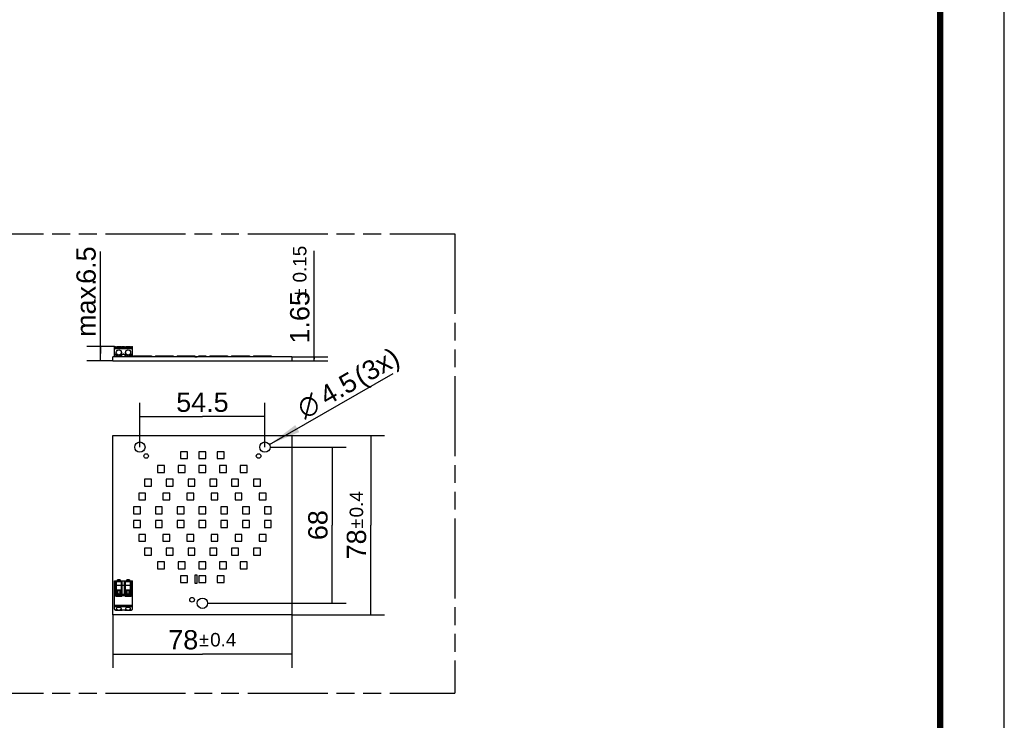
# Model space of a CAD drawing. Header units: millimetres. Extents: x 0 to 210, y 0 to 297.
# Tile 4 of 8: x 103 to 210, y 130 to 206. Entities that reach past the tile are written whole.
import ezdxf
from ezdxf.enums import TextEntityAlignment as Align

# ---------------------------------------------------------------- set-up
doc = ezdxf.new("R2010")
doc.units = ezdxf.units.MM
doc.header["$LTSCALE"] = 19.36
doc.linetypes.add('PHANTOM', pattern=[0.8, 0.45, -0.05, 0.1, -0.05, 0.1, -0.05])
doc.layers.get('0').update_dxf_attribs({"linetype": 'CONTINUOUS'})
doc.layers.add('DEFAULT_3', color=7, linetype='PHANTOM')
doc.layers.add('Z_DIM_2D', color=7, linetype='CONTINUOUS')
doc.styles.add('TEXTSTYLE_3', font='helveticaneueltw1g-ltcn.otf')
doc.styles.add('TEXTSTYLE_4', font='gdt', dxfattribs={"width": 0.7})
doc.dimstyles.new('DIMSTYLE_1', dxfattribs={"dimtxt": 2.1, "dimasz": 3.5, "dimexe": 1.5, "dimexo": 0, "dimgap": 0.525, "dimtad": 1, "dimdec": 3, "dimlfac": 4, "dimdsep": 46, "dimtxsty": 'TEXTSTYLE_3', "dimblk": '_FILLED', "dimblk1": '_FILLED', "dimblk2": '_FILLED', "dimcen": 0.09, "dimclrt": 5, "dimadec": 0, "dimazin": 0, "dimtol": 1, "dimtp": 0.4, "dimtm": 0.4, "dimtfac": 1, "dimtdec": 3, "dimtofl": 0, "dimtmove": 0, "dimatfit": 3, "dimldrblk": '_FILLED', "dimfxl": 0, "dimtolj": 1, "dimarcsym": 0})
doc.dimstyles.new('DIMSTYLE_2', dxfattribs={"dimtxt": 2.1, "dimasz": 3.5, "dimexe": 1.5, "dimexo": 0, "dimgap": 0.525, "dimtad": 1, "dimdec": 3, "dimlfac": 4, "dimdsep": 46, "dimtxsty": 'TEXTSTYLE_3', "dimblk": '_FILLED', "dimblk1": '_FILLED', "dimblk2": '_FILLED', "dimcen": 0.09, "dimclrt": 5, "dimadec": 0, "dimazin": 0, "dimtp": 0.3, "dimtm": 0.3, "dimtfac": 1, "dimtdec": 3, "dimtofl": 0, "dimtmove": 0, "dimatfit": 3, "dimldrblk": '_FILLED', "dimfxl": 0, "dimtolj": 1, "dimarcsym": 0})
doc.dimstyles.new('DIMSTYLE_3', dxfattribs={"dimtxt": 2.1, "dimasz": 3.5, "dimexe": 1.5, "dimexo": 0, "dimtad": 1, "dimdec": 3, "dimlfac": 4, "dimdsep": 46, "dimtxsty": 'TEXTSTYLE_3', "dimblk": '_FILLED', "dimblk1": '_FILLED', "dimblk2": '_FILLED', "dimcen": 0.09, "dimclrt": 5, "dimadec": 0, "dimazin": 0, "dimtp": 0.1, "dimtm": 0.1, "dimtfac": 1, "dimtdec": 3, "dimtmove": 0, "dimatfit": 2, "dimldrblk": '_FILLED', "dimfxl": 0, "dimtolj": 1, "dimarcsym": 0})
doc.dimstyles.new('DIMSTYLE_4', dxfattribs={"dimtxt": 2.1, "dimasz": 3.5, "dimexe": 1.5, "dimexo": 0, "dimgap": 0.525, "dimtad": 1, "dimdec": 3, "dimlfac": 4, "dimdsep": 46, "dimtxsty": 'TEXTSTYLE_3', "dimblk": '_FILLED', "dimblk1": '_FILLED', "dimblk2": '_FILLED', "dimcen": 0.09, "dimclrt": 5, "dimadec": 0, "dimazin": 0, "dimtol": 1, "dimtp": 0.15, "dimtm": 0.15, "dimtfac": 1, "dimtdec": 3, "dimtofl": 0, "dimtmove": 0, "dimatfit": 3, "dimldrblk": '_FILLED', "dimfxl": 0, "dimtolj": 1, "dimarcsym": 0})
doc.dimstyles.new('DIMSTYLE_5', dxfattribs={"dimtxt": 2.1, "dimasz": 3.5, "dimexe": 1.5, "dimexo": 0, "dimgap": 0.525, "dimtad": 1, "dimdec": 3, "dimlfac": 4, "dimdsep": 46, "dimtxsty": 'TEXTSTYLE_3', "dimblk": '_FILLED', "dimblk1": '_FILLED', "dimblk2": '_FILLED', "dimcen": 0.09, "dimclrt": 5, "dimadec": 0, "dimazin": 0, "dimtp": 0.2, "dimtm": 0.2, "dimtfac": 1, "dimtdec": 3, "dimtofl": 0, "dimtmove": 0, "dimatfit": 3, "dimldrblk": '_FILLED', "dimfxl": 0, "dimtolj": 1, "dimarcsym": 0})

# ---------------------------------------------------------------- blocks, each defined once
blk = doc.blocks.new('*D9')
at = {"layer": 'Z_DIM_2D', "color": 2, "linetype": 'Continuous'}
for p, q in [((112.88, 141.21), (112.88, 135.41)), ((132.38, 141.21), (132.38, 135.41)), ((112.88, 136.91), (122.63, 136.91)), ((132.38, 136.91), (122.63, 136.91))]:
    blk.add_line(p, q, dxfattribs=at)
at = {"layer": 'Z_DIM_2D', "color": 5, "linetype": 'Continuous'}
for s, height, style, p in [('78', 2.1, 'TEXTSTYLE_3', (120.54, 137.43)), ('`', 1.47, 'TEXTSTYLE_4', (122.8, 137.75)), ('0.4', 1.47, 'TEXTSTYLE_3', (124.9, 137.75))]:
    blk.add_text(s, height=height, dxfattribs=dict(at, style=style)).set_placement(p, align=Align.CENTER)
blk = doc.blocks.new('_FILLED')
at = {"color": 0, "linetype": 'ByBlock'}
blk.add_solid([(0, 0), (-1, 0.125), (-1, -0.125)], dxfattribs=at)
blk = doc.blocks.new('_NONE')
blk = doc.blocks.new('*D10')
at = {"layer": 'Z_DIM_2D', "color": 2, "linetype": 'Continuous'}
for p, q in [((130, 159.46), (138.28, 159.46)), ((136.78, 159.46), (136.78, 150.96)), ((136.78, 142.46), (136.78, 150.96)), ((123.19, 142.46), (138.28, 142.46))]:
    blk.add_line(p, q, dxfattribs=at)
at = {"layer": 'Z_DIM_2D', "color": 5, "linetype": 'Continuous', "style": 'TEXTSTYLE_3'}
blk.add_text('68', height=2.1, rotation=90, dxfattribs=at).set_placement((136.26, 150.96), align=Align.CENTER)
blk = doc.blocks.new('*D11')
at = {"layer": 'Z_DIM_2D', "color": 2, "linetype": 'Continuous'}
for p, q in [((132.38, 160.71), (142.48, 160.71)), ((140.98, 160.71), (140.98, 150.96)), ((140.98, 141.21), (140.98, 150.96)), ((132.38, 141.21), (142.48, 141.21))]:
    blk.add_line(p, q, dxfattribs=at)
at = {"layer": 'Z_DIM_2D', "color": 5, "linetype": 'Continuous'}
for s, height, style, p in [('0.4', 1.47, 'TEXTSTYLE_3', (140.14, 153.23)), ('78', 2.1, 'TEXTSTYLE_3', (140.46, 148.87)), ('`', 1.47, 'TEXTSTYLE_4', (140.14, 151.13))]:
    blk.add_text(s, height=height, rotation=90, dxfattribs=dict(at, style=style)).set_placement(p, align=Align.CENTER)
blk = doc.blocks.new('*D12')
at = {"layer": 'Z_DIM_2D', "color": 2, "linetype": 'Continuous'}
for p, q in [((115.82, 159.46), (115.82, 164.28)), ((129.44, 159.46), (129.44, 164.28)), ((115.82, 162.78), (122.63, 162.78)), ((129.44, 162.78), (122.63, 162.78))]:
    blk.add_line(p, q, dxfattribs=at)
at = {"layer": 'Z_DIM_2D', "color": 5, "linetype": 'Continuous', "style": 'TEXTSTYLE_3'}
blk.add_text('54.5', height=2.1, dxfattribs=at).set_placement((122.63, 163.3), align=Align.CENTER)
blk = doc.blocks.new('*D13')
at = {"layer": 'Z_DIM_2D', "color": 2, "linetype": 'Continuous'}
for p, q in [((134.8, 169.07), (134.8, 180.85)), ((132.38, 169.28), (136.3, 169.28)), ((132.38, 168.87), (136.3, 168.87)), ((134.8, 169.28), (134.8, 169.07)), ((134.8, 168.87), (134.8, 169.07))]:
    blk.add_line(p, q, dxfattribs=at)
at = {"layer": 'Z_DIM_2D', "color": 5, "linetype": 'Continuous'}
for s, height, style, p in [('0.15', 1.47, 'TEXTSTYLE_3', (133.96, 177.39)), ('1.65', 2.1, 'TEXTSTYLE_3', (134.28, 170.74)), ('`', 1.47, 'TEXTSTYLE_4', (133.96, 175.68))]:
    blk.add_text(s, height=height, rotation=90, dxfattribs=dict(at, style=style)).set_placement(p)
blk = doc.blocks.new('*D14')
at = {"layer": 'Z_DIM_2D', "color": 2, "linetype": 'Continuous'}
for p, q in [((111.52, 169.64), (111.52, 180.76)), ((113.04, 170.41), (110.02, 170.41)), ((111.52, 170.41), (111.52, 169.64)), ((111.52, 168.87), (111.52, 169.64)), ((112.88, 168.87), (110.02, 168.87))]:
    blk.add_line(p, q, dxfattribs=at)
at = {"layer": 'Z_DIM_2D', "color": 5, "linetype": 'Continuous', "style": 'TEXTSTYLE_3'}
for s, p in [('6.5', (111, 177.24)), ('max. ', (111, 171.47))]:
    blk.add_text(s, height=2.1, rotation=90, dxfattribs=at).set_placement(p)
blk = doc.blocks.new('*D15')
at = {"layer": 'Z_DIM_2D', "color": 2, "linetype": 'Continuous'}
blk.add_line((129.93, 159.74), (143.41, 167.46), dxfattribs=at)
at = {"layer": 'Z_DIM_2D', "color": 2, "linetype": 'Continuous', "xscale": 3.5, "yscale": 3.5, "zscale": 3.5, "rotation": 209.820402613}
blk.add_blockref('_FILLED', (129.93, 159.74), dxfattribs=at)
at = {"layer": 'Z_DIM_2D', "color": 5, "linetype": 'Continuous'}
for s, style, p in [(' (3x)', 'TEXTSTYLE_3', (139.24, 165.68)), ('4.5', 'TEXTSTYLE_3', (136.18, 163.93)), ('n', 'TEXTSTYLE_4', (133.75, 162.53))]:
    blk.add_text(s, height=2.1, rotation=29.8204, dxfattribs=dict(at, style=style)).set_placement(p)

msp = doc.modelspace()

# ---------------------------------------------------------------- linework, layer by layer
at = {"color": 2, "linetype": 'Continuous'}
msp.add_line((210, 0), (210, 297), dxfattribs=at)
at = {"color": 7, "linetype": 'Continuous'}
for p, q in [((113.04046, 169.31782), (113.04046, 170.40532)), ((113.04046, 170.40532), (113.15296, 170.40532)), ((113.04046, 170.26782), (115.01546, 170.26782)), ((113.15296, 170.26782), (113.15296, 170.40532)), ((113.25296, 170.28274), (113.25296, 170.38006)), ((113.80296, 170.38006), (113.25296, 170.38006)), ((113.25296, 170.28274), (113.80296, 170.28274)), ((113.25296, 170.26782), (113.25296, 170.27947)), ((113.25296, 170.27947), (113.80296, 170.27947)), ((113.80296, 170.28274), (113.80296, 170.38006)), ((113.80296, 170.27947), (113.80296, 170.26782)), ((113.90296, 170.26782), (113.90296, 170.40532)), ((113.90296, 170.40532), (114.15296, 170.40532)), ((114.15296, 170.26782), (114.15296, 170.40532)), ((114.25296, 170.28274), (114.25296, 170.38006)), ((114.80296, 170.38006), (114.25296, 170.38006)), ((114.25296, 170.28274), (114.80296, 170.28274)), ((114.25296, 170.26782), (114.25296, 170.27947)), ((114.25296, 170.27947), (114.80296, 170.27947)), ((114.80296, 170.28274), (114.80296, 170.38006)), ((114.80296, 170.27947), (114.80296, 170.26782)), ((114.90296, 170.26782), (114.90296, 170.40532)), ((114.90296, 170.40532), (115.01546, 170.40532)), ((115.01546, 169.31782), (115.01546, 170.40532)), ((112.87796, 168.86732), (112.87796, 169.27982)), ((132.37796, 169.27982), (112.87796, 169.27982)), ((112.87796, 168.86732), (132.37796, 168.86732)), ((113.04046, 169.31782), (113.35296, 169.31782)), ((113.35296, 169.31782), (113.35296, 169.38032)), ((113.70296, 169.38032), (113.35296, 169.38032)), ((113.37796, 169.27982), (113.37796, 169.38032)), ((113.67796, 169.35532), (113.37796, 169.35532)), ((113.67796, 169.31782), (113.37796, 169.31782)), ((113.67796, 169.36937), (113.67796, 169.38032)), ((113.67796, 169.27982), (113.67796, 169.35532)), ((113.70296, 169.31782), (113.70296, 169.38032)), ((113.70296, 169.31782), (114.35296, 169.31782)), ((114.35296, 169.31782), (114.35296, 169.38032)), ((114.35296, 169.38032), (114.70296, 169.38032)), ((114.37796, 169.27982), (114.37796, 169.38032)), ((114.67796, 169.35532), (114.37796, 169.35532)), ((114.67796, 169.31782), (114.37796, 169.31782)), ((114.67796, 169.36937), (114.67796, 169.38032)), ((114.67796, 169.27982), (114.67796, 169.35532)), ((114.70296, 169.31782), (114.70296, 169.38032)), ((115.01546, 169.31782), (114.70296, 169.31782)), ((115.12796, 169.41032), (115.12796, 169.27982)), ((115.12796, 169.41032), (117.06546, 169.41032)), ((115.69046, 169.41032), (115.69046, 169.27982)), ((116.31546, 169.41032), (116.31546, 169.27982)), ((117.06546, 169.41032), (117.06546, 169.27982)), ((117.50296, 169.41032), (117.50296, 169.27982)), ((117.50296, 169.41032), (119.44046, 169.41032)), ((117.75296, 169.41032), (117.75296, 169.27982)), ((118.50296, 169.41032), (118.50296, 169.27982)), ((118.69046, 169.41032), (118.69046, 169.27982)), ((119.44046, 169.41032), (119.44046, 169.27982)), ((119.87796, 169.41032), (119.87796, 169.27982)), ((119.87796, 169.41032), (121.81546, 169.41032)), ((120.00296, 169.41032), (120.00296, 169.27982)), ((120.25296, 169.41032), (120.25296, 169.27982)), ((121.00296, 169.41032), (121.00296, 169.27982)), ((121.06546, 169.41032), (121.06546, 169.27982)), ((121.80296, 169.29232), (121.80296, 169.27982)), ((121.80296, 169.29232), (122.05296, 169.29232)), ((121.81546, 169.41032), (121.81546, 169.29232)), ((122.05296, 169.29232), (122.05296, 169.27982)), ((122.25296, 169.27982), (122.25296, 169.41032)), ((122.25296, 169.41032), (123.00296, 169.41032)), ((123.00296, 169.41032), (123.00296, 169.27982)), ((123.44046, 169.41032), (125.37796, 169.41032)), ((123.44046, 169.41032), (123.44046, 169.27982)), ((124.19046, 169.41032), (124.19046, 169.27982)), ((124.25296, 169.27982), (124.25296, 169.41032)), ((125.00296, 169.41032), (125.00296, 169.27982)), ((125.25296, 169.27982), (125.25296, 169.41032)), ((125.37796, 169.41032), (125.37796, 169.27982)), ((125.81546, 169.41032), (127.75296, 169.41032)), ((125.81546, 169.41032), (125.81546, 169.27982)), ((126.56546, 169.41032), (126.56546, 169.27982)), ((126.75296, 169.41032), (126.75296, 169.27982)), ((127.50296, 169.41032), (127.50296, 169.27982)), ((127.75296, 169.41032), (127.75296, 169.27982)), ((128.19046, 169.41032), (130.12796, 169.41032)), ((128.19046, 169.41032), (128.19046, 169.27982)), ((128.94046, 169.41032), (128.94046, 169.27982)), ((129.56546, 169.41032), (129.56546, 169.27982)), ((130.12796, 169.41032), (130.12796, 169.27982)), ((132.37796, 169.27982), (132.37796, 168.86732)), ((112.87796, 141.2074), (112.87796, 160.7074)), ((112.87796, 160.7074), (132.37796, 160.7074)), ((132.37796, 160.7074), (132.37796, 141.2074)), ((120.25296, 158.9574), (120.25296, 158.2074)), ((121.00296, 158.9574), (120.25296, 158.9574)), ((121.00296, 158.2074), (121.00296, 158.9574)), ((122.25296, 158.9574), (122.25296, 158.2074)), ((123.00296, 158.9574), (122.25296, 158.9574)), ((123.00296, 158.2074), (123.00296, 158.9574)), ((124.25296, 158.9574), (124.25296, 158.2074)), ((125.00296, 158.9574), (124.25296, 158.9574)), ((125.00296, 158.2074), (125.00296, 158.9574)), ((120.25296, 158.2074), (121.00296, 158.2074)), ((122.25296, 158.2074), (123.00296, 158.2074)), ((124.25296, 158.2074), (125.00296, 158.2074)), ((117.75296, 157.4574), (117.75296, 156.7074)), ((118.50296, 157.4574), (117.75296, 157.4574)), ((117.75296, 156.7074), (118.50296, 156.7074)), ((118.50296, 156.7074), (118.50296, 157.4574)), ((120.00296, 157.4574), (120.00296, 156.7074)), ((120.75296, 157.4574), (120.00296, 157.4574)), ((120.00296, 156.7074), (120.75296, 156.7074)), ((120.75296, 156.7074), (120.75296, 157.4574)), ((122.25296, 157.4574), (122.25296, 156.7074)), ((123.00296, 157.4574), (122.25296, 157.4574)), ((122.25296, 156.7074), (123.00296, 156.7074)), ((123.00296, 156.7074), (123.00296, 157.4574)), ((124.50296, 157.4574), (124.50296, 156.7074)), ((125.25296, 157.4574), (124.50296, 157.4574)), ((124.50296, 156.7074), (125.25296, 156.7074)), ((125.25296, 156.7074), (125.25296, 157.4574)), ((126.75296, 157.4574), (126.75296, 156.7074)), ((127.50296, 157.4574), (126.75296, 157.4574)), ((126.75296, 156.7074), (127.50296, 156.7074)), ((127.50296, 156.7074), (127.50296, 157.4574)), ((116.31546, 155.9574), (116.31546, 155.2074)), ((117.06546, 155.9574), (116.31546, 155.9574)), ((117.06546, 155.2074), (117.06546, 155.9574)), ((118.69046, 155.9574), (118.69046, 155.2074)), ((119.44046, 155.9574), (118.69046, 155.9574)), ((119.44046, 155.2074), (119.44046, 155.9574)), ((121.06546, 155.9574), (121.06546, 155.2074)), ((121.81546, 155.9574), (121.06546, 155.9574)), ((121.81546, 155.2074), (121.81546, 155.9574)), ((123.44046, 155.9574), (123.44046, 155.2074)), ((124.19046, 155.9574), (123.44046, 155.9574)), ((124.19046, 155.2074), (124.19046, 155.9574)), ((125.81546, 155.9574), (125.81546, 155.2074)), ((126.56546, 155.9574), (125.81546, 155.9574)), ((126.56546, 155.2074), (126.56546, 155.9574)), ((128.19046, 155.9574), (128.19046, 155.2074)), ((128.94046, 155.9574), (128.19046, 155.9574)), ((128.94046, 155.2074), (128.94046, 155.9574)), ((116.31546, 155.2074), (117.06546, 155.2074)), ((118.69046, 155.2074), (119.44046, 155.2074)), ((121.06546, 155.2074), (121.81546, 155.2074)), ((123.44046, 155.2074), (124.19046, 155.2074)), ((125.81546, 155.2074), (126.56546, 155.2074)), ((128.19046, 155.2074), (128.94046, 155.2074)), ((115.69046, 154.4574), (115.69046, 153.7074)), ((116.44046, 154.4574), (115.69046, 154.4574)), ((115.69046, 153.7074), (116.44046, 153.7074)), ((116.44046, 153.7074), (116.44046, 154.4574)), ((118.31546, 154.4574), (118.31546, 153.7074)), ((119.06546, 154.4574), (118.31546, 154.4574)), ((118.31546, 153.7074), (119.06546, 153.7074)), ((119.06546, 153.7074), (119.06546, 154.4574)), ((120.94046, 154.4574), (120.94046, 153.7074)), ((121.69046, 154.4574), (120.94046, 154.4574)), ((120.94046, 153.7074), (121.69046, 153.7074)), ((121.69046, 153.7074), (121.69046, 154.4574)), ((123.56546, 154.4574), (123.56546, 153.7074)), ((124.31546, 154.4574), (123.56546, 154.4574)), ((123.56546, 153.7074), (124.31546, 153.7074)), ((124.31546, 153.7074), (124.31546, 154.4574)), ((126.19046, 154.4574), (126.19046, 153.7074)), ((126.94046, 154.4574), (126.19046, 154.4574)), ((126.19046, 153.7074), (126.94046, 153.7074)), ((126.94046, 153.7074), (126.94046, 154.4574)), ((129.56546, 154.4574), (128.81546, 154.4574)), ((128.81546, 154.4574), (128.81546, 153.7074)), ((128.81546, 153.7074), (129.56546, 153.7074)), ((129.56546, 153.7074), (129.56546, 154.4574)), ((115.12796, 152.9574), (115.12796, 152.2074)), ((115.87796, 152.9574), (115.12796, 152.9574)), ((115.87796, 152.2074), (115.87796, 152.9574)), ((117.50296, 152.9574), (117.50296, 152.2074)), ((118.25296, 152.9574), (117.50296, 152.9574)), ((118.25296, 152.2074), (118.25296, 152.9574)), ((119.87796, 152.9574), (119.87796, 152.2074)), ((120.62796, 152.9574), (119.87796, 152.9574)), ((120.62796, 152.2074), (120.62796, 152.9574)), ((122.25296, 152.9574), (122.25296, 152.2074)), ((123.00296, 152.9574), (122.25296, 152.9574)), ((123.00296, 152.2074), (123.00296, 152.9574)), ((124.62796, 152.9574), (124.62796, 152.2074)), ((125.37796, 152.9574), (124.62796, 152.9574)), ((125.37796, 152.2074), (125.37796, 152.9574)), ((127.75296, 152.9574), (127.00296, 152.9574)), ((127.00296, 152.9574), (127.00296, 152.2074)), ((127.75296, 152.2074), (127.75296, 152.9574)), ((130.12796, 152.9574), (129.37796, 152.9574)), ((129.37796, 152.9574), (129.37796, 152.2074)), ((130.12796, 152.2074), (130.12796, 152.9574)), ((115.12796, 152.2074), (115.87796, 152.2074)), ((115.12796, 151.4574), (115.12796, 150.7074)), ((115.87796, 151.4574), (115.12796, 151.4574)), ((115.87796, 150.7074), (115.87796, 151.4574)), ((117.50296, 152.2074), (118.25296, 152.2074)), ((117.50296, 151.4574), (117.50296, 150.7074)), ((118.25296, 151.4574), (117.50296, 151.4574)), ((118.25296, 150.7074), (118.25296, 151.4574)), ((119.87796, 152.2074), (120.62796, 152.2074)), ((119.87796, 151.4574), (119.87796, 150.7074)), ((120.62796, 151.4574), (119.87796, 151.4574)), ((120.62796, 150.7074), (120.62796, 151.4574)), ((122.25296, 152.2074), (123.00296, 152.2074)), ((122.25296, 151.4574), (122.25296, 150.7074)), ((123.00296, 151.4574), (122.25296, 151.4574)), ((123.00296, 150.7074), (123.00296, 151.4574)), ((124.62796, 152.2074), (125.37796, 152.2074)), ((125.37796, 151.4574), (124.62796, 151.4574)), ((124.62796, 151.4574), (124.62796, 150.7074)), ((125.37796, 150.7074), (125.37796, 151.4574)), ((127.00296, 152.2074), (127.75296, 152.2074)), ((127.75296, 151.4574), (127.00296, 151.4574)), ((127.00296, 151.4574), (127.00296, 150.7074)), ((127.75296, 150.7074), (127.75296, 151.4574)), ((129.37796, 152.2074), (130.12796, 152.2074)), ((130.12796, 151.4574), (129.37796, 151.4574)), ((129.37796, 151.4574), (129.37796, 150.7074)), ((130.12796, 150.7074), (130.12796, 151.4574)), ((115.12796, 150.7074), (115.87796, 150.7074)), ((117.50296, 150.7074), (118.25296, 150.7074)), ((119.87796, 150.7074), (120.62796, 150.7074)), ((122.25296, 150.7074), (123.00296, 150.7074)), ((124.62796, 150.7074), (125.37796, 150.7074)), ((127.00296, 150.7074), (127.75296, 150.7074)), ((129.37796, 150.7074), (130.12796, 150.7074)), ((115.69046, 149.9574), (115.69046, 149.2074)), ((116.44046, 149.9574), (115.69046, 149.9574)), ((115.69046, 149.2074), (116.44046, 149.2074)), ((116.44046, 149.2074), (116.44046, 149.9574)), ((118.31546, 149.9574), (118.31546, 149.2074)), ((119.06546, 149.9574), (118.31546, 149.9574)), ((118.31546, 149.2074), (119.06546, 149.2074)), ((119.06546, 149.2074), (119.06546, 149.9574)), ((120.94046, 149.9574), (120.94046, 149.2074)), ((121.69046, 149.9574), (120.94046, 149.9574)), ((120.94046, 149.2074), (121.69046, 149.2074)), ((121.69046, 149.2074), (121.69046, 149.9574)), ((124.31546, 149.9574), (123.56546, 149.9574)), ((123.56546, 149.9574), (123.56546, 149.2074)), ((123.56546, 149.2074), (124.31546, 149.2074)), ((124.31546, 149.2074), (124.31546, 149.9574)), ((126.94046, 149.9574), (126.19046, 149.9574)), ((126.19046, 149.9574), (126.19046, 149.2074)), ((126.19046, 149.2074), (126.94046, 149.2074)), ((126.94046, 149.2074), (126.94046, 149.9574)), ((129.56546, 149.9574), (128.81546, 149.9574)), ((128.81546, 149.9574), (128.81546, 149.2074)), ((128.81546, 149.2074), (129.56546, 149.2074)), ((129.56546, 149.2074), (129.56546, 149.9574)), ((116.31546, 148.4574), (116.31546, 147.7074)), ((117.06546, 148.4574), (116.31546, 148.4574)), ((117.06546, 147.7074), (117.06546, 148.4574)), ((118.69046, 148.4574), (118.69046, 147.7074)), ((119.44046, 148.4574), (118.69046, 148.4574)), ((119.44046, 147.7074), (119.44046, 148.4574)), ((121.81546, 148.4574), (121.06546, 148.4574)), ((121.06546, 148.4574), (121.06546, 147.7074)), ((121.81546, 147.7074), (121.81546, 148.4574)), ((124.19046, 148.4574), (123.44046, 148.4574)), ((123.44046, 148.4574), (123.44046, 147.7074)), ((124.19046, 147.7074), (124.19046, 148.4574)), ((126.56546, 148.4574), (125.81546, 148.4574)), ((125.81546, 148.4574), (125.81546, 147.7074)), ((126.56546, 147.7074), (126.56546, 148.4574)), ((128.94046, 148.4574), (128.19046, 148.4574)), ((128.19046, 148.4574), (128.19046, 147.7074)), ((128.94046, 147.7074), (128.94046, 148.4574)), ((116.31546, 147.7074), (117.06546, 147.7074)), ((118.69046, 147.7074), (119.44046, 147.7074)), ((121.06546, 147.7074), (121.81546, 147.7074)), ((123.44046, 147.7074), (124.19046, 147.7074)), ((125.81546, 147.7074), (126.56546, 147.7074)), ((128.19046, 147.7074), (128.94046, 147.7074)), ((117.75296, 146.9574), (117.75296, 146.2074)), ((118.50296, 146.9574), (117.75296, 146.9574)), ((117.75296, 146.2074), (118.50296, 146.2074)), ((118.50296, 146.2074), (118.50296, 146.9574)), ((120.75296, 146.9574), (120.00296, 146.9574)), ((120.00296, 146.9574), (120.00296, 146.2074)), ((120.00296, 146.2074), (120.75296, 146.2074)), ((120.75296, 146.2074), (120.75296, 146.9574)), ((123.00296, 146.9574), (122.25296, 146.9574)), ((122.25296, 146.9574), (122.25296, 146.2074)), ((122.25296, 146.2074), (123.00296, 146.2074)), ((123.00296, 146.2074), (123.00296, 146.9574)), ((125.25296, 146.9574), (124.50296, 146.9574)), ((124.50296, 146.9574), (124.50296, 146.2074)), ((124.50296, 146.2074), (125.25296, 146.2074)), ((125.25296, 146.2074), (125.25296, 146.9574)), ((127.50296, 146.9574), (126.75296, 146.9574)), ((126.75296, 146.9574), (126.75296, 146.2074)), ((126.75296, 146.2074), (127.50296, 146.2074)), ((127.50296, 146.2074), (127.50296, 146.9574)), ((113.04046, 141.80106), (113.04046, 144.8949)), ((113.04046, 144.8949), (115.01546, 144.8949)), ((113.15296, 143.2949), (113.15296, 144.8949)), ((113.25296, 143.39287), (113.25296, 144.8699)), ((113.37796, 144.8949), (113.37796, 144.9949)), ((113.67796, 144.9949), (113.37796, 144.9949)), ((113.67796, 144.9949), (113.67796, 144.8949)), ((113.80296, 143.39287), (113.80296, 144.8699)), ((113.90296, 143.2949), (113.90296, 144.8949)), ((114.15296, 143.2949), (114.15296, 144.8949)), ((114.25296, 143.39287), (114.25296, 144.8699)), ((114.37796, 144.8949), (114.37796, 144.9949)), ((114.67796, 144.9949), (114.37796, 144.9949)), ((114.67796, 144.9949), (114.67796, 144.8949)), ((114.80296, 143.39287), (114.80296, 144.8699)), ((114.90296, 143.2949), (114.90296, 144.8949)), ((115.01546, 141.80106), (115.01546, 144.8949)), ((121.00296, 145.4574), (120.25296, 145.4574)), ((120.25296, 145.4574), (120.25296, 144.7074)), ((121.00296, 144.7074), (121.00296, 145.4574)), ((122.05296, 145.5324), (121.80296, 145.5324)), ((121.80296, 145.5324), (121.80296, 144.6324)), ((122.05296, 144.6324), (122.05296, 145.5324)), ((123.00296, 145.4574), (122.25296, 145.4574)), ((122.25296, 145.4574), (122.25296, 144.7074)), ((123.00296, 144.7074), (123.00296, 145.4574)), ((125.00296, 145.4574), (124.25296, 145.4574)), ((124.25296, 145.4574), (124.25296, 144.7074)), ((125.00296, 144.7074), (125.00296, 145.4574)), ((113.15296, 144.6949), (113.21546, 144.6949)), ((113.21546, 143.7199), (113.21546, 144.6949)), ((113.25296, 144.8199), (113.80296, 144.8199)), ((113.80296, 143.88618), (113.25296, 143.88618)), ((113.84046, 144.6949), (113.84046, 143.7199)), ((113.84046, 144.6949), (113.90296, 144.6949)), ((114.15296, 144.6949), (114.21546, 144.6949)), ((114.21546, 143.7199), (114.21546, 144.6949)), ((114.25296, 144.8199), (114.80296, 144.8199)), ((114.80296, 143.88618), (114.25296, 143.88618)), ((114.84046, 144.6949), (114.84046, 143.7199)), ((114.84046, 144.6949), (114.90296, 144.6949)), ((120.25296, 144.7074), (121.00296, 144.7074)), ((121.80296, 144.6324), (122.05296, 144.6324)), ((122.25296, 144.7074), (123.00296, 144.7074)), ((124.25296, 144.7074), (125.00296, 144.7074)), ((113.15296, 143.7199), (113.21546, 143.7199)), ((113.90296, 143.3449), (113.15296, 143.3449)), ((113.20296, 143.2449), (113.85296, 143.2449)), ((113.25296, 143.74925), (113.36615, 143.74925)), ((113.41043, 143.71939), (113.25296, 143.71939)), ((113.4108, 143.59456), (113.25296, 143.59456)), ((113.25296, 143.57512), (113.36946, 143.57512)), ((113.25296, 143.39287), (113.80296, 143.39287)), ((113.80296, 143.59456), (113.64511, 143.59456)), ((113.80296, 143.71939), (113.64548, 143.71939)), ((113.68645, 143.57512), (113.80296, 143.57512)), ((113.68976, 143.74925), (113.80296, 143.74925)), ((113.90296, 143.7199), (113.84046, 143.7199)), ((114.15296, 143.7199), (114.21546, 143.7199)), ((114.90296, 143.3449), (114.15296, 143.3449)), ((114.20296, 143.2449), (114.85296, 143.2449)), ((114.25296, 143.74925), (114.36615, 143.74925)), ((114.41043, 143.71939), (114.25296, 143.71939)), ((114.4108, 143.59456), (114.25296, 143.59456)), ((114.25296, 143.57512), (114.36946, 143.57512)), ((114.25296, 143.39287), (114.80296, 143.39287)), ((114.80296, 143.59456), (114.64511, 143.59456)), ((114.80296, 143.71939), (114.64548, 143.71939)), ((114.68645, 143.57512), (114.80296, 143.57512)), ((114.68976, 143.74925), (114.80296, 143.74925)), ((114.84046, 143.7199), (114.90296, 143.7199)), ((113.1704, 141.7199), (113.89448, 141.7199)), ((114.16143, 141.7199), (114.88551, 141.7199)), ((132.37796, 141.2074), (112.87796, 141.2074))]:
    msp.add_line(p, q, dxfattribs=at)
at = {"color": 9, "linetype": 'Continuous'}
for p, q in [((113.15296, 170.34282), (113.04046, 170.34282)), ((113.04046, 170.29282), (113.15296, 170.29282)), ((115.01546, 170.17407), (113.04046, 170.17407)), ((113.09178, 169.5895), (113.31046, 169.5895)), ((113.80296, 170.33268), (113.25296, 170.33268)), ((113.74545, 169.5895), (114.31046, 169.5895)), ((114.15296, 170.34282), (113.90296, 170.34282)), ((113.90296, 170.29282), (114.15296, 170.29282)), ((114.80296, 170.33268), (114.25296, 170.33268)), ((114.74545, 169.5895), (114.96413, 169.5895)), ((115.01546, 170.34282), (114.90296, 170.34282)), ((114.90296, 170.29282), (115.01546, 170.29282)), ((113.45667, 169.49575), (113.1704, 169.49575)), ((113.37796, 169.36937), (113.67796, 169.36937)), ((113.89448, 169.49575), (113.59924, 169.49575)), ((114.45667, 169.49575), (114.16143, 169.49575)), ((114.37796, 169.36937), (114.67796, 169.36937)), ((114.88551, 169.49575), (114.59924, 169.49575)), ((113.25296, 144.8699), (113.80296, 144.8699)), ((114.25296, 144.8699), (114.80296, 144.8699)), ((113.15296, 144.3949), (113.04046, 144.3949)), ((113.21546, 144.39875), (113.15296, 144.39875)), ((113.25296, 144.4096), (113.80296, 144.4096)), ((113.80296, 144.40089), (113.25296, 144.40089)), ((113.90296, 144.39875), (113.84046, 144.39875)), ((114.15296, 144.3949), (113.90296, 144.3949)), ((114.21546, 144.39875), (114.15296, 144.39875)), ((114.25296, 144.40959), (114.80296, 144.40959)), ((114.80296, 144.40089), (114.25296, 144.40089)), ((114.90296, 144.39875), (114.84046, 144.39875)), ((115.01546, 144.3949), (114.90296, 144.3949)), ((113.04046, 143.44645), (113.15296, 143.44645)), ((113.15296, 143.3382), (113.04046, 143.3382)), ((113.04046, 143.30933), (113.15296, 143.30933)), ((113.16225, 143.26603), (113.04046, 143.26603)), ((113.25296, 143.44804), (113.80296, 143.44804)), ((113.80296, 143.39549), (113.25296, 143.39549)), ((114.16225, 143.26603), (113.89378, 143.26603)), ((113.90296, 143.44645), (114.15296, 143.44645)), ((114.15296, 143.3382), (113.90296, 143.3382)), ((113.90296, 143.30933), (114.15296, 143.30933)), ((114.25296, 143.44804), (114.80296, 143.44804)), ((114.80296, 143.39549), (114.25296, 143.39549)), ((115.01546, 143.26603), (114.89378, 143.26603)), ((114.90296, 143.44645), (115.01546, 143.44645)), ((115.01546, 143.3382), (114.90296, 143.3382)), ((114.90296, 143.30933), (115.01546, 143.30933)), ((113.04046, 142.2449), (115.01546, 142.2449)), ((115.01546, 142.08252), (113.04046, 142.08252)), ((113.09178, 141.74502), (113.31046, 141.74502)), ((113.74545, 141.74502), (114.31046, 141.74502)), ((114.74545, 141.74502), (114.96413, 141.74502))]:
    msp.add_line(p, q, dxfattribs=at)
at = {"color": 7, "linetype": 'Continuous', "const_width": 0.7}
msp.add_lwpolyline([(203, 7), (203, 290)], dxfattribs=at)
at = {"color": 7, "linetype": 'Continuous'}
for centre, radius in [((113.52796, 169.76782), 0.28125), ((114.52796, 169.76782), 0.28125), ((115.81546, 159.4574), 0.5625), ((129.44046, 159.4574), 0.5625), ((116.50296, 158.4899), 0.25), ((128.75296, 158.4899), 0.25), ((121.50296, 142.8374), 0.25), ((122.62796, 142.4574), 0.5625)]:
    msp.add_circle(centre, radius, dxfattribs=at)
for centre, radius, start, end in [((113.5499, 169.89385), 0.55, 202.1400153, 249.0174358), ((113.52074, 169.89926), 0.55, 289.3472308, 318.7138232), ((114.02796, 169.45388), 0.125, 41.2861768, 138.7138232), ((114.53517, 169.89926), 0.55, 221.2861768, 250.6527692), ((114.50601, 169.89385), 0.55, 290.9825642, 337.8599847), ((113.52796, 143.66932), 0.18048, 26.2894392, 153.7105608), ((114.52796, 143.66932), 0.18048, 26.2894392, 153.7105608), ((113.20296, 143.2949), 0.05, 180.0114887, 270), ((113.52796, 143.66094), 0.18024, 208.4347538, 331.5637803), ((113.52759, 143.65732), 0.13259, 152.0849849, 208.2500672), ((113.52832, 143.65732), 0.13259, 331.7499328, 27.9150151), ((113.85296, 143.2949), 0.05, 270, 360), ((114.20296, 143.2949), 0.05, 180, 270), ((114.52796, 143.66094), 0.18024, 208.4347538, 331.5637803), ((114.52759, 143.65732), 0.13259, 152.0849849, 208.2500672), ((114.52832, 143.65732), 0.13259, 331.7499328, 27.9150151), ((114.85296, 143.2949), 0.05, 270, 360)]:
    msp.add_arc(centre, radius, start, end, dxfattribs=at)
for centre, major_axis, start_param, end_param in [((113.5499, 141.92073), (0.55, 0), -2.75517649, -2.555203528), ((113.52796, 141.84797), (0.28125, 0), -0.686736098, 3.828328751), ((114.52796, 141.84797), (0.28125, 0), -0.686736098, 3.828328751), ((114.50601, 141.92073), (0.55, 0), -0.586389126, -0.386416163)]:
    msp.add_ellipse(centre, major_axis=major_axis, ratio=0.577350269, start_param=start_param, end_param=end_param, dxfattribs=at)
for points, knots in [([(113.15296, 170.27699), (113.15296, 170.27487), (113.1533, 170.27043), (113.15737, 170.26835), (113.15919, 170.26804)], [0, 0, 0, 0, 0.534915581, 1, 1, 1, 1]), ([(114.16213, 170.26782), (114.15968, 170.26782), (114.15387, 170.26872), (114.15296, 170.27453), (114.15296, 170.27697)], [0, 0, 0, 0, 0.500776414, 1, 1, 1, 1]), ([(113.36615, 143.74925), (113.36818, 143.74624), (113.38027, 143.73273), (113.39707, 143.72454), (113.41043, 143.71939)], [0, 0, 0, 0, 0.202545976, 1, 1, 1, 1]), ([(113.4108, 143.59456), (113.40635, 143.59328), (113.39188, 143.58858), (113.37744, 143.58217), (113.36946, 143.57512)], [0, 0, 0, 0, 0.303241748, 1, 1, 1, 1]), ([(113.68645, 143.57512), (113.68419, 143.57712), (113.67164, 143.58601), (113.65691, 143.59116), (113.64511, 143.59456)], [0, 0, 0, 0, 0.197362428, 1, 1, 1, 1]), ([(113.64548, 143.71939), (113.65051, 143.72133), (113.66681, 143.72845), (113.68275, 143.73887), (113.68976, 143.74925)], [0, 0, 0, 0, 0.301007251, 1, 1, 1, 1]), ([(114.36615, 143.74925), (114.36818, 143.74624), (114.38027, 143.73273), (114.39707, 143.72454), (114.41043, 143.71939)], [0, 0, 0, 0, 0.202545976, 1, 1, 1, 1]), ([(114.4108, 143.59456), (114.40635, 143.59328), (114.39188, 143.58858), (114.37744, 143.58217), (114.36946, 143.57512)], [0, 0, 0, 0, 0.303241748, 1, 1, 1, 1]), ([(114.68645, 143.57512), (114.68419, 143.57712), (114.67164, 143.58601), (114.65691, 143.59116), (114.64511, 143.59456)], [0, 0, 0, 0, 0.197362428, 1, 1, 1, 1]), ([(114.64548, 143.71939), (114.65051, 143.72133), (114.66681, 143.72845), (114.68275, 143.73887), (114.68976, 143.74925)], [0, 0, 0, 0, 0.301007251, 1, 1, 1, 1]), ([(113.09178, 141.74502), (113.10203, 141.73611), (113.12769, 141.7226), (113.15599, 141.7199), (113.1704, 141.7199)], [0, 0, 0, 0, 0.485098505, 1, 1, 1, 1]), ([(113.45667, 141.7199), (113.42941, 141.7199), (113.37994, 141.71968), (113.329, 141.73196), (113.31046, 141.74502)], [0, 0, 0, 0, 0.545974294, 1, 1, 1, 1]), ([(113.74545, 141.74502), (113.72691, 141.73196), (113.67598, 141.71966), (113.6265, 141.7199), (113.59924, 141.7199)], [0, 0, 0, 0, 0.454018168, 1, 1, 1, 1]), ([(113.93403, 141.72435), (113.94049, 141.72598), (113.97114, 141.73408), (114.00288, 141.73933), (114.02796, 141.73933)], [0, 0, 0, 0, 0.209999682, 1, 1, 1, 1]), ([(114.02796, 141.73933), (114.03684, 141.73933), (114.06865, 141.73761), (114.09969, 141.72995), (114.12188, 141.72435)], [0, 0, 0, 0, 0.279663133, 1, 1, 1, 1]), ([(114.45667, 141.7199), (114.42941, 141.7199), (114.37994, 141.71968), (114.329, 141.73196), (114.31046, 141.74502)], [0, 0, 0, 0, 0.545974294, 1, 1, 1, 1]), ([(114.74545, 141.74502), (114.72691, 141.73196), (114.67598, 141.71966), (114.6265, 141.7199), (114.59924, 141.7199)], [0, 0, 0, 0, 0.454018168, 1, 1, 1, 1]), ([(114.96413, 141.74502), (114.95388, 141.73611), (114.92818, 141.72268), (114.89991, 141.7199), (114.88551, 141.7199)], [0, 0, 0, 0, 0.485378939, 1, 1, 1, 1])]:
    msp.add_open_spline(points, degree=3, knots=knots, dxfattribs=at)
for points in [[(113.93403, 141.72435), (113.92117, 141.7211), (113.90775, 141.7199), (113.89448, 141.7199)], [(114.16143, 141.7199), (114.14816, 141.7199), (114.13474, 141.7211), (114.12188, 141.72435)]]:
    msp.add_open_spline(points, degree=3, dxfattribs=at)
at = {"layer": 'DEFAULT_3', "color": 91, "linetype": 'PHANTOM', "true_color": 0x80ff80}
for p, q in [((50.12864, 182.68), (150.12864, 182.68)), ((150.12864, 182.68), (150.12864, 132.68)), ((50.12864, 132.68), (150.12864, 132.68))]:
    msp.add_line(p, q, dxfattribs=at)

# ---------------------------------------------------------------- dimensions: what is measured, and where the dimension line sits
at = {"layer": 'Z_DIM_2D', "color": 2, "linetype": 'Continuous'}
dim = msp.add_linear_dim(base=(111.52051, 168.86732), p1=(113.04046, 170.40532), p2=(110.02051, 168.86732), angle=270, text='max. <>', dimstyle='DIMSTYLE_5', override={"dimblk1": 'NONE', "dimblk2": 'NONE', "dimsah": 1}, dxfattribs=at)
dim.commit()
dim.dimension.update_dxf_attribs({"geometry": '*D14', "text_midpoint": (111.52051, 176.11832), "dimtype": 160})
for base, p1, p2, angle, dimstyle, picture, middle in [((134.80438, 168.86732), (132.37796, 169.27982), (132.37796, 168.86732), 270, 'DIMSTYLE_4', '*D13', (134.80438, 175.7968)), ((140.98443, 141.2074), (132.37796, 160.7074), (132.37796, 141.2074), 270, 'DIMSTYLE_1', '*D11', (140.98443, 150.9574)), ((136.78489, 142.4574), (130.00296, 159.4574), (123.19046, 142.4574), 270, 'DIMSTYLE_2', '*D10', (136.78489, 150.95349)), ((112.87796, 136.90649), (132.37796, 141.2074), (112.87796, 141.2074), 180, 'DIMSTYLE_1', '*D9', (122.62796, 136.90649))]:
    dim = msp.add_linear_dim(base=base, p1=p1, p2=p2, angle=angle, dimstyle=dimstyle, override={"dimblk1": 'NONE', "dimblk2": 'NONE', "dimsah": 1}, dxfattribs=at)
    dim.commit()
    dim.dimension.update_dxf_attribs({"geometry": picture, "text_midpoint": middle, "dimtype": 160})
dim = msp.add_diameter_dim_2p(p1=(129.92847, 159.73712), p2=(128.95244, 159.17768), text='%%c<> (3x)', dimstyle='DIMSTYLE_3', override={"dimpost": '<>'}, dxfattribs=at)
dim.commit()
dim.dimension.update_dxf_attribs({"geometry": '*D15', "text_midpoint": (137.92693, 166.13704), "dimtype": 163})
dim = msp.add_linear_dim(base=(129.44046, 162.7792), p1=(115.81546, 159.4574), p2=(129.44046, 159.4574), dimstyle='DIMSTYLE_2', override={"dimblk1": 'NONE', "dimblk2": 'NONE', "dimsah": 1}, dxfattribs=at)
dim.commit()
dim.dimension.update_dxf_attribs({"geometry": '*D12', "text_midpoint": (122.62796, 162.7792), "dimtype": 160})

doc.saveas('drawing.dxf')
